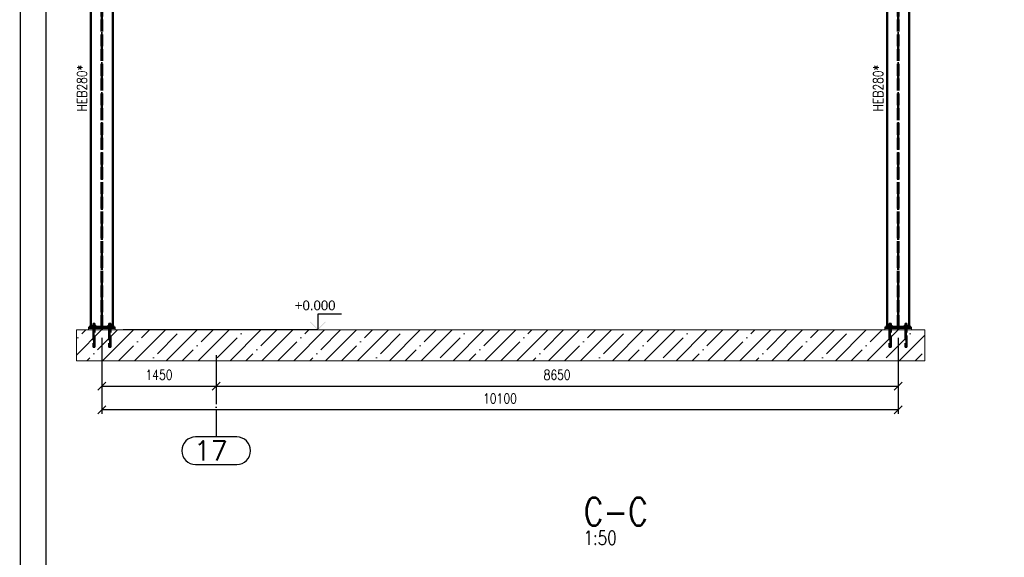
# Paper-space layout 'Layout1' of a CAD drawing. Extents: x -2 to 1033, y -36 to 596.
# Tile 9 of 63: x 0 to 250, y 293 to 430. Entities that reach past the tile are written whole.
import ezdxf
from ezdxf.enums import TextEntityAlignment as Align

# ---------------------------------------------------------------- set-up
doc = ezdxf.new("R2010")
doc.units = 0
for name, pattern in [('ACAD_ISO02W100', [15, 12, -3]), ('ACAD_ISO04W100', [30.5, 24, -3, 0.5, -3]), ('HP_01_CER_B', [8, 5, -1, 1, -1])]:
    doc.linetypes.add(name, pattern=pattern)
doc.layers.get('0').update_dxf_attribs({"linetype": 'CONTINUOUS'})
doc.layers.get('DEFPOINTS').update_dxf_attribs({"color": 132, "linetype": 'CONTINUOUS'})
doc.layers.add('RAMECEK_HP', color=251, linetype='CONTINUOUS')
for name, color, linetype, lineweight in [('SS_BETON-DESKY', 9, 'CONTINUOUS', 13), ('SS_BETON-PODLITI', 9, 'CONTINUOUS', 13), ('SS_KOTVY', 2, 'CONTINUOUS', 35), ('SS_KOTY', 3, 'CONTINUOUS', 25), ('SS_KOTY-VYSKOVA', 140, 'CONTINUOUS', 25), ('SS_OSY_025', 7, 'HP_01_CER_B', 25), ('SS_POPIS_PROFILU', 13, 'CONTINUOUS', 25), ('SS_SLOUPY', 143, 'CONTINUOUS', 50)]:
    doc.layers.add(name, color=color, linetype=linetype, lineweight=lineweight)
doc.styles.add('ROMANS', font='romans.shx', dxfattribs={"width": 0.8})
doc.styles.add('romans.shx', font='romans.shx', dxfattribs={"height": 5})
doc.dimstyles.new('A-1_(2.5)_50AS', dxfattribs={"dimtxt": 2.5, "dimasz": 2, "dimexe": 1, "dimexo": 2, "dimgap": 0, "dimtad": 0, "dimdec": 1, "dimlfac": 50, "dimrnd": 1, "dimtxsty": 'ROMANS', "dimblk1": 'OBLIQUE', "dimblk2": 'OBLIQUE', "dimsah": 1, "dimcen": 2, "dimclrd": 256, "dimclre": 256, "dimclrt": 256, "dimadec": 1, "dimazin": 2, "dimtfac": 0.714286, "dimtdec": 1, "dimtmove": 0, "dimatfit": 3, "dimldrblk": 'OPEN', "dimfxl": 1, "dimtvp": 1.142857, "dimtfill": 1, "dimtolj": 1, "dimlwd": -1, "dimlwe": -1, "dimarcsym": 0})

# ---------------------------------------------------------------- blocks, each defined once
blk = doc.blocks.new('*U6')
at = {"layer": 'RAMECEK_HP', "lineweight": 35, "const_width": 0.35}
for points in [[(0, 594), (0, 0), (841, 0), (841, 594)], [(6.5, 587.5), (6.5, 6.5), (834.5, 6.5), (834.5, 587.5)]]:
    blk.add_lwpolyline(points, close=True, dxfattribs=at)
at = {"layer": 'DEFPOINTS', "style": 'ROMANS', "width": 0.8}
blk.add_attdef('TISK', text='', height=10, dxfattribs=at).set_placement((841, -33), align=Align.RIGHT)
blk = doc.blocks.new('_Oblique')
at = {"color": 0, "linetype": 'ByBlock', "lineweight": -2}
blk.add_line((-0.5, -0.5), (0.5, 0.5), dxfattribs=at)
blk = doc.blocks.new('*D7')
at = {"layer": 'DEFPOINTS', "color": 0, "transparency": 16777216}
for p in [(20.66, 351.13, 31041.2), (49.66, 346.77), (49.66, 336.88)]:
    blk.add_point(p, dxfattribs=at)
at = {"layer": 'SS_KOTY', "transparency": 16777216}
for p, q in [((20.66, 349.13), (20.66, 335.88)), ((49.66, 344.77), (49.66, 335.88)), ((20.66, 336.88), (49.66, 336.88))]:
    blk.add_line(p, q, dxfattribs=at)
at = {"layer": 'SS_KOTY', "transparency": 16777216, "xscale": 2, "yscale": 2, "zscale": 2, "rotation": 180}
blk.add_blockref('_Oblique', (20.66, 336.88), dxfattribs=at)
at = {"layer": 'SS_KOTY', "transparency": 16777216, "xscale": 2, "yscale": 2, "zscale": 2}
blk.add_blockref('_Oblique', (49.66, 336.88), dxfattribs=at)
at = {"layer": 'SS_KOTY', "transparency": 16777216, "insert": (35.16, 339.74), "char_height": 2.5, "attachment_point": 5, "style": 'ROMANS', "bg_fill": 3, "box_fill_scale": 1.1, "bg_fill_color": 256, "bg_fill_true_color": 13158600, "bg_fill_transparency": 0}
blk.add_mtext('\\A1;1450', dxfattribs=at)
blk = doc.blocks.new('_OPEN')
at = {"color": 0, "linetype": 'ByBlock'}
for p, q in [((-1, 0.17), (0, 0)), ((0, 0), (-1, -0.17)), ((0, 0), (-1, 0))]:
    blk.add_line(p, q, dxfattribs=at)
blk = doc.blocks.new('*D8')
at = {"layer": 'DEFPOINTS', "color": 0, "transparency": 16777216}
for p in [(222.66, 351.13), (49.66, 346.77), (222.66, 336.88)]:
    blk.add_point(p, dxfattribs=at)
at = {"layer": 'SS_KOTY', "transparency": 16777216}
for p, q in [((222.66, 349.13), (222.66, 335.88)), ((49.66, 344.77), (49.66, 335.88)), ((49.66, 336.88), (222.66, 336.88))]:
    blk.add_line(p, q, dxfattribs=at)
at = {"layer": 'SS_KOTY', "transparency": 16777216, "xscale": 2, "yscale": 2, "zscale": 2, "rotation": 180}
blk.add_blockref('_Oblique', (49.66, 336.88), dxfattribs=at)
at = {"layer": 'SS_KOTY', "transparency": 16777216, "xscale": 2, "yscale": 2, "zscale": 2}
blk.add_blockref('_Oblique', (222.66, 336.88), dxfattribs=at)
at = {"layer": 'SS_KOTY', "transparency": 16777216, "insert": (136.16, 339.74), "char_height": 2.5, "attachment_point": 5, "style": 'ROMANS', "bg_fill": 3, "box_fill_scale": 1.1, "bg_fill_color": 256, "bg_fill_true_color": 13158600, "bg_fill_transparency": 0}
blk.add_mtext('\\A1;8650', dxfattribs=at)
blk = doc.blocks.new('*D9')
at = {"layer": 'DEFPOINTS', "color": 0, "transparency": 16777216}
for p in [(20.66, 351.13), (222.66, 351.13), (20.66, 330.88)]:
    blk.add_point(p, dxfattribs=at)
at = {"layer": 'SS_KOTY', "transparency": 16777216}
for p, q in [((20.66, 349.13), (20.66, 329.88)), ((222.66, 349.13), (222.66, 329.88)), ((222.66, 330.88), (20.66, 330.88))]:
    blk.add_line(p, q, dxfattribs=at)
at = {"layer": 'SS_KOTY', "transparency": 16777216, "xscale": 2, "yscale": 2, "zscale": 2, "rotation": 180}
blk.add_blockref('_Oblique', (20.66, 330.88), dxfattribs=at)
at = {"layer": 'SS_KOTY', "transparency": 16777216, "xscale": 2, "yscale": 2, "zscale": 2}
blk.add_blockref('_Oblique', (222.66, 330.88), dxfattribs=at)
at = {"layer": 'SS_KOTY', "transparency": 16777216, "insert": (121.66, 333.74), "char_height": 2.5, "attachment_point": 5, "style": 'ROMANS', "bg_fill": 3, "box_fill_scale": 1.1, "bg_fill_color": 256, "bg_fill_true_color": 13158600, "bg_fill_transparency": 0}
blk.add_mtext('\\A1;10100', dxfattribs=at)

psp = doc.layouts.get("Layout1")

# ---------------------------------------------------------------- linework, layer by layer
at = {"layer": 'SS_BETON-DESKY', "ltscale": 0.25}
for p, q in [((14.2061, 351.1262), (14.2061, 343.2917)), ((229.4742, 343.2917), (229.4742, 351.1262))]:
    psp.add_line(p, q, dxfattribs=at)
at = {"layer": 'SS_BETON-PODLITI', "ltscale": 0.25}
for p, q in [((17.2649, 351.5262), (17.2649, 351.1262)), ((226.0649, 351.1262), (226.0649, 351.5262))]:
    psp.add_line(p, q, dxfattribs=at)
at = {"layer": 'SS_KOTVY', "color": 3, "linetype": 'ACAD_ISO02W100', "ltscale": 0.25}
for p, q in [((18.6649, 352.3862), (18.3046, 352.3862)), ((18.3046, 352.3862), (18.3046, 352.0062)), ((18.4432, 352.7662), (18.4249, 352.7662)), ((18.4249, 352.7662), (18.4249, 352.3862)), ((18.4952, 352.7662), (18.4432, 352.7662)), ((18.5731, 352.7662), (18.4952, 352.7662)), ((18.6649, 352.7662), (18.5731, 352.7662)), ((18.7568, 352.7662), (18.6649, 352.7662)), ((19.0252, 352.3862), (18.6649, 352.3862)), ((18.8346, 352.7662), (18.7568, 352.7662)), ((18.8866, 352.7662), (18.8346, 352.7662)), ((18.9049, 352.7662), (18.8866, 352.7662)), ((18.9049, 352.3862), (18.9049, 352.7662)), ((22.6649, 352.3862), (22.3046, 352.3862)), ((22.4432, 352.7662), (22.4249, 352.7662)), ((22.4249, 352.7662), (22.4249, 352.3862)), ((22.4952, 352.7662), (22.4432, 352.7662)), ((22.5731, 352.7662), (22.4952, 352.7662)), ((22.6649, 352.7662), (22.5731, 352.7662)), ((22.7568, 352.7662), (22.6649, 352.7662)), ((23.0252, 352.3862), (22.6649, 352.3862)), ((22.8346, 352.7662), (22.7568, 352.7662)), ((22.8866, 352.7662), (22.8346, 352.7662)), ((22.9049, 352.7662), (22.8866, 352.7662)), ((22.9049, 352.3862), (22.9049, 352.7662)), ((220.6649, 352.3862), (220.3046, 352.3862)), ((220.4432, 352.7662), (220.4249, 352.7662)), ((220.4249, 352.7662), (220.4249, 352.3862)), ((220.4952, 352.7662), (220.4432, 352.7662)), ((220.5731, 352.7662), (220.4952, 352.7662)), ((220.6649, 352.7662), (220.5731, 352.7662)), ((220.7568, 352.7662), (220.6649, 352.7662)), ((221.0252, 352.3862), (220.6649, 352.3862)), ((220.8346, 352.7662), (220.7568, 352.7662)), ((220.8866, 352.7662), (220.8346, 352.7662)), ((220.9049, 352.7662), (220.8866, 352.7662)), ((220.9049, 352.3862), (220.9049, 352.7662)), ((224.6649, 352.3862), (224.3046, 352.3862)), ((224.4432, 352.7662), (224.4249, 352.7662)), ((224.4249, 352.7662), (224.4249, 352.3862)), ((224.4952, 352.7662), (224.4432, 352.7662)), ((224.5731, 352.7662), (224.4952, 352.7662)), ((224.6649, 352.7662), (224.5731, 352.7662)), ((224.7568, 352.7662), (224.6649, 352.7662)), ((225.0252, 352.3862), (224.6649, 352.3862)), ((224.8346, 352.7662), (224.7568, 352.7662)), ((224.8866, 352.7662), (224.8346, 352.7662)), ((224.9049, 352.7662), (224.8866, 352.7662)), ((224.9049, 352.3862), (224.9049, 352.7662)), ((225.0252, 352.0062), (225.0252, 352.3862)), ((18.2249, 352.0062), (18.2334, 352.0062)), ((18.2249, 352.0062), (18.2249, 351.9262)), ((18.2334, 352.0062), (18.2584, 352.0062)), ((18.2584, 352.0062), (18.2991, 352.0062)), ((18.2991, 352.0062), (18.3538, 352.0062)), ((224.976, 352.0062), (225.0308, 352.0062)), ((225.0308, 352.0062), (225.0714, 352.0062)), ((225.0714, 352.0062), (225.0965, 352.0062)), ((225.0965, 352.0062), (225.1049, 352.0062)), ((225.1049, 351.9262), (225.1049, 352.0062))]:
    psp.add_line(p, q, dxfattribs=at)
at = {"layer": 'SS_KOTY-VYSKOVA'}
psp.add_line((81.4543, 355.1262), (75.4543, 355.1262), dxfattribs=at)
at = {"layer": 'SS_OSY_025', "linetype": 'Continuous', "ltscale": 0.25}
for p, q in [((54.8911, 323.9764), (44.4387, 323.9764)), ((44.4387, 316.9764), (54.8911, 316.9764))]:
    psp.add_line(p, q, dxfattribs=at)
for centre, start, end in [((44.4387, 320.4764), 90, 270), ((54.8911, 320.4764), 270, 90)]:
    psp.add_arc(centre, 3.5, start, end, dxfattribs=at)
at = {"layer": 'SS_SLOUPY', "color": 1, "linetype": 'Continuous', "ltscale": 0.25}
for p, q in [((17.8649, 475.1262), (17.8649, 351.9262)), ((225.4649, 351.9262), (225.4649, 475.1262)), ((17.4649, 351.9262), (17.4649, 351.5262)), ((225.8649, 351.5262), (225.8649, 351.9262))]:
    psp.add_line(p, q, dxfattribs=at)
at = {"layer": 'SS_SLOUPY', "color": 3, "linetype": 'ACAD_ISO02W100', "ltscale": 0.25}
for p, q in [((18.4049, 351.9262), (18.4049, 351.5262)), ((224.9249, 351.5262), (224.9249, 351.9262))]:
    psp.add_line(p, q, dxfattribs=at)

# ---------------------------------------------------------------- block references
at = {"layer": 'RAMECEK_HP'}
psp.add_blockref('*U6', (0, 0), dxfattribs=at)

# ---------------------------------------------------------------- texts
at = {"layer": 'SS_KOTY-VYSKOVA'}
psp.add_text('+0.000', height=2.5, dxfattribs=at).set_placement((69.6207, 356.1262))
at = {"layer": 'SS_OSY_025', "color": 7, "style": 'romans.shx'}
psp.add_text('17', height=5, dxfattribs=at).set_placement((43.9998, 317.9764))
at = {"layer": 'SS_POPIS_PROFILU', "color": 2, "style": 'romans.shx', "width": 0.8}
for p in [(16.8649, 406.5777), (218.8439, 406.5777)]:
    psp.add_text('HEB280*', height=2.5, rotation=90, dxfattribs=at).set_placement(p)
at = {"layer": 'SS_POPIS_PROFILU', "color": 6, "style": 'romans.shx', "width": 0.8}
psp.add_text('C-C', height=7, dxfattribs=at).set_placement((142.8768, 301.5292))
at = {"layer": 'SS_POPIS_PROFILU', "color": 2, "style": 'romans.shx', "width": 0.8}
psp.add_text('1:50', height=3.5, dxfattribs=at).set_placement((142.8621, 296.6292))

# ---------------------------------------------------------------- next in the draw order: dimensions: what is measured, and where the dimension line sits
at = {"layer": 'SS_KOTY'}
dim = psp.add_linear_dim(base=(49.6649, 336.8779), p1=(20.6649, 351.1262, 31041.2), p2=(49.6649, 346.7662), dimstyle='A-1_(2.5)_50AS', dxfattribs=at)
dim.commit()
dim.dimension.update_dxf_attribs({"geometry": '*D7', "text_midpoint": (35.1649, 339.7351)})

# ---------------------------------------------------------------- next in the draw order: dimensions: what is measured, and where the dimension line sits
dim = psp.add_linear_dim(base=(222.6649, 336.8779), p1=(49.6649, 346.7662), p2=(222.6649, 351.1262), dimstyle='A-1_(2.5)_50AS', override={"dimtmove": 1}, dxfattribs=at)
dim.commit()
dim.dimension.update_dxf_attribs({"geometry": '*D8', "text_midpoint": (136.1649, 339.7351)})

# ---------------------------------------------------------------- next in the draw order: dimensions: what is measured, and where the dimension line sits
dim = psp.add_linear_dim(base=(20.6649, 330.8779), p1=(222.6649, 351.1262), p2=(20.6649, 351.1262), dimstyle='A-1_(2.5)_50AS', override={"dimtmove": 1}, dxfattribs=at)
dim.commit()
dim.dimension.update_dxf_attribs({"geometry": '*D9', "text_midpoint": (121.6649, 333.7351)})

# ---------------------------------------------------------------- next in the draw order: hatches: boundary and pattern name
at = {"layer": 'SS_BETON-DESKY'}
h = psp.add_hatch(dxfattribs=at)
h.set_pattern_fill('ANSI35', color=256, scale=0.9, style=0)
h.set_pattern_definition([(45, (222.665, 351.126), (-4.04112, 4.04112), []), (45, (226.706, 351.126), (-4.04112, 4.04112), [7.14375, -1.42875, 0, -1.42875])])
h.paths.add_polyline_path([(14.2061, 343.2917), (229.4742, 343.2917), (229.4742, 351.1262), (14.2061, 351.1262)], flags=0)
at = {"layer": 'SS_KOTY-VYSKOVA'}
psp.add_hatch(color=256, dxfattribs=at).paths.add_polyline_path([(73.5958, 353.2676), (73.4543, 353.1262), (75.4543, 351.1262), (77.4543, 353.1262), (77.3129, 353.2676), (75.4543, 351.4091)])

# ---------------------------------------------------------------- next in the draw order: linework, layer by layer
at = {"layer": 'SS_BETON-DESKY', "ltscale": 0.25}
for p, q in [((229.4742, 351.1262), (14.2061, 351.1262)), ((14.2061, 343.2917), (229.4742, 343.2917))]:
    psp.add_line(p, q, dxfattribs=at)
at = {"layer": 'SS_BETON-PODLITI', "ltscale": 0.25}
for p, q in [((24.0649, 351.5262), (17.2649, 351.5262)), ((24.0649, 351.1262), (24.0649, 351.5262)), ((226.0649, 351.5262), (219.2649, 351.5262)), ((219.2649, 351.5262), (219.2649, 351.1262))]:
    psp.add_line(p, q, dxfattribs=at)
at = {"layer": 'SS_KOTVY', "color": 7, "linetype": 'ACAD_ISO04W100', "ltscale": 0.25}
for p, q in [((18.6649, 352.7662), (18.6649, 346.7662)), ((22.6649, 352.7662), (22.6649, 346.7662)), ((220.6649, 352.7662), (220.6649, 346.7662)), ((224.6649, 352.7662), (224.6649, 346.7662)), ((18.2249, 352.1262), (19.1049, 352.1262)), ((18.4249, 351.3262), (18.9049, 351.3262)), ((18.6649, 352.1262), (18.6649, 352.1262)), ((18.6649, 351.3262), (18.6649, 351.3262)), ((22.2249, 352.1262), (23.1049, 352.1262)), ((22.4249, 351.3262), (22.9049, 351.3262)), ((22.6649, 352.1262), (22.6649, 352.1262)), ((22.6649, 351.3262), (22.6649, 351.3262)), ((220.2249, 352.1262), (221.1049, 352.1262)), ((220.4249, 351.3262), (220.9049, 351.3262)), ((220.6649, 352.1262), (220.6649, 352.1262)), ((220.6649, 351.3262), (220.6649, 351.3262)), ((224.2249, 352.1262), (225.1049, 352.1262)), ((224.4249, 351.3262), (224.9049, 351.3262)), ((224.6649, 352.1262), (224.6649, 352.1262)), ((224.6649, 351.3262), (224.6649, 351.3262))]:
    psp.add_line(p, q, dxfattribs=at)
at = {"layer": 'SS_KOTVY', "color": 3, "linetype": 'ACAD_ISO02W100', "ltscale": 0.25}
for p, q in [((18.6649, 352.3862), (18.6649, 352.0062)), ((19.0252, 352.0062), (19.0252, 352.3862)), ((22.3046, 352.3862), (22.3046, 352.0062)), ((22.6649, 352.3862), (22.6649, 352.0062)), ((23.0252, 352.0062), (23.0252, 352.3862)), ((220.3046, 352.3862), (220.3046, 352.0062)), ((220.6649, 352.3862), (220.6649, 352.0062)), ((221.0252, 352.0062), (221.0252, 352.3862)), ((224.3046, 352.3862), (224.3046, 352.0062)), ((224.6649, 352.3862), (224.6649, 352.0062)), ((18.3538, 352.0062), (18.4205, 352.0062)), ((18.4205, 352.0062), (18.4965, 352.0062)), ((18.4249, 351.9262), (18.4249, 351.5262)), ((18.4249, 351.5262), (18.4249, 346.7662)), ((18.4965, 352.0062), (18.5791, 352.0062)), ((18.5791, 352.0062), (18.6649, 352.0062)), ((18.6649, 352.0062), (18.7507, 352.0062)), ((18.7507, 352.0062), (18.8333, 352.0062)), ((18.8333, 352.0062), (18.9094, 352.0062)), ((18.9049, 351.5262), (18.9049, 351.9262)), ((18.9049, 346.7662), (18.9049, 351.5262)), ((18.9094, 352.0062), (18.976, 352.0062)), ((18.976, 352.0062), (19.0308, 352.0062)), ((19.0308, 352.0062), (19.0714, 352.0062)), ((19.0714, 352.0062), (19.0965, 352.0062)), ((19.0965, 352.0062), (19.1049, 352.0062)), ((19.1049, 351.9262), (19.1049, 352.0062)), ((22.2249, 352.0062), (22.2334, 352.0062)), ((22.2249, 352.0062), (22.2249, 351.9262)), ((22.2334, 352.0062), (22.2584, 352.0062)), ((22.2584, 352.0062), (22.2991, 352.0062)), ((22.2991, 352.0062), (22.3538, 352.0062)), ((22.3538, 352.0062), (22.4205, 352.0062)), ((22.4205, 352.0062), (22.4965, 352.0062)), ((22.4249, 351.9262), (22.4249, 351.5262)), ((22.4249, 351.5262), (22.4249, 346.7662)), ((22.4965, 352.0062), (22.5791, 352.0062)), ((22.5791, 352.0062), (22.6649, 352.0062)), ((22.6649, 352.0062), (22.7507, 352.0062)), ((22.7507, 352.0062), (22.8333, 352.0062)), ((22.8333, 352.0062), (22.9094, 352.0062)), ((22.9049, 351.5262), (22.9049, 351.9262)), ((22.9049, 346.7662), (22.9049, 351.5262)), ((22.9094, 352.0062), (22.976, 352.0062)), ((22.976, 352.0062), (23.0308, 352.0062)), ((23.0308, 352.0062), (23.0714, 352.0062)), ((23.0714, 352.0062), (23.0965, 352.0062)), ((23.0965, 352.0062), (23.1049, 352.0062)), ((23.1049, 351.9262), (23.1049, 352.0062)), ((220.2249, 352.0062), (220.2334, 352.0062)), ((220.2249, 352.0062), (220.2249, 351.9262)), ((220.2334, 352.0062), (220.2584, 352.0062)), ((220.2584, 352.0062), (220.2991, 352.0062)), ((220.2991, 352.0062), (220.3538, 352.0062)), ((220.3538, 352.0062), (220.4205, 352.0062)), ((220.4205, 352.0062), (220.4965, 352.0062)), ((220.4249, 351.9262), (220.4249, 351.5262)), ((220.4249, 351.5262), (220.4249, 346.7662)), ((220.4965, 352.0062), (220.5791, 352.0062)), ((220.5791, 352.0062), (220.6649, 352.0062)), ((220.6649, 352.0062), (220.7507, 352.0062)), ((220.7507, 352.0062), (220.8333, 352.0062)), ((220.8333, 352.0062), (220.9094, 352.0062)), ((220.9049, 351.5262), (220.9049, 351.9262)), ((220.9049, 346.7662), (220.9049, 351.5262)), ((220.9094, 352.0062), (220.976, 352.0062)), ((220.976, 352.0062), (221.0308, 352.0062)), ((221.0308, 352.0062), (221.0714, 352.0062)), ((221.0714, 352.0062), (221.0965, 352.0062)), ((221.0965, 352.0062), (221.1049, 352.0062)), ((221.1049, 351.9262), (221.1049, 352.0062)), ((224.2249, 352.0062), (224.2334, 352.0062)), ((224.2249, 352.0062), (224.2249, 351.9262)), ((224.2334, 352.0062), (224.2584, 352.0062)), ((224.2584, 352.0062), (224.2991, 352.0062)), ((224.2991, 352.0062), (224.3538, 352.0062)), ((224.3538, 352.0062), (224.4205, 352.0062)), ((224.4205, 352.0062), (224.4965, 352.0062)), ((224.4249, 351.9262), (224.4249, 351.5262)), ((224.4249, 351.5262), (224.4249, 346.7662)), ((224.4965, 352.0062), (224.5791, 352.0062)), ((224.5791, 352.0062), (224.6649, 352.0062)), ((224.6649, 352.0062), (224.7507, 352.0062)), ((224.7507, 352.0062), (224.8333, 352.0062)), ((224.8333, 352.0062), (224.9094, 352.0062)), ((224.9049, 351.5262), (224.9049, 351.9262)), ((224.9049, 346.7662), (224.9049, 351.5262)), ((224.9094, 352.0062), (224.976, 352.0062)), ((18.4249, 346.7662), (18.4295, 346.7662)), ((18.4295, 346.7662), (18.4432, 346.7662)), ((18.4432, 346.7662), (18.4654, 346.7662)), ((18.4654, 346.7662), (18.4952, 346.7662)), ((18.4952, 346.7662), (18.5316, 346.7662)), ((18.5316, 346.7662), (18.5731, 346.7662)), ((18.5731, 346.7662), (18.6181, 346.7662)), ((18.6181, 346.7662), (18.6649, 346.7662)), ((18.6649, 346.7662), (18.7117, 346.7662)), ((18.7117, 346.7662), (18.7568, 346.7662)), ((18.7568, 346.7662), (18.7982, 346.7662)), ((18.7982, 346.7662), (18.8346, 346.7662)), ((18.8346, 346.7662), (18.8645, 346.7662)), ((18.8645, 346.7662), (18.8866, 346.7662)), ((18.8866, 346.7662), (18.9003, 346.7662)), ((18.9003, 346.7662), (18.9049, 346.7662)), ((22.4249, 346.7662), (22.4295, 346.7662)), ((22.4295, 346.7662), (22.4432, 346.7662)), ((22.4432, 346.7662), (22.4654, 346.7662)), ((22.4654, 346.7662), (22.4952, 346.7662)), ((22.4952, 346.7662), (22.5316, 346.7662)), ((22.5316, 346.7662), (22.5731, 346.7662)), ((22.5731, 346.7662), (22.6181, 346.7662)), ((22.6181, 346.7662), (22.6649, 346.7662)), ((22.6649, 346.7662), (22.7117, 346.7662)), ((22.7117, 346.7662), (22.7568, 346.7662)), ((22.7568, 346.7662), (22.7982, 346.7662)), ((22.7982, 346.7662), (22.8346, 346.7662)), ((22.8346, 346.7662), (22.8645, 346.7662)), ((22.8645, 346.7662), (22.8866, 346.7662)), ((22.8866, 346.7662), (22.9003, 346.7662)), ((22.9003, 346.7662), (22.9049, 346.7662)), ((220.4249, 346.7662), (220.4295, 346.7662)), ((220.4295, 346.7662), (220.4432, 346.7662)), ((220.4432, 346.7662), (220.4654, 346.7662)), ((220.4654, 346.7662), (220.4952, 346.7662)), ((220.4952, 346.7662), (220.5316, 346.7662)), ((220.5316, 346.7662), (220.5731, 346.7662)), ((220.5731, 346.7662), (220.6181, 346.7662)), ((220.6181, 346.7662), (220.6649, 346.7662)), ((220.6649, 346.7662), (220.7117, 346.7662)), ((220.7117, 346.7662), (220.7568, 346.7662)), ((220.7568, 346.7662), (220.7982, 346.7662)), ((220.7982, 346.7662), (220.8346, 346.7662)), ((220.8346, 346.7662), (220.8645, 346.7662)), ((220.8645, 346.7662), (220.8866, 346.7662)), ((220.8866, 346.7662), (220.9003, 346.7662)), ((220.9003, 346.7662), (220.9049, 346.7662)), ((224.4249, 346.7662), (224.4295, 346.7662)), ((224.4295, 346.7662), (224.4432, 346.7662)), ((224.4432, 346.7662), (224.4654, 346.7662)), ((224.4654, 346.7662), (224.4952, 346.7662)), ((224.4952, 346.7662), (224.5316, 346.7662)), ((224.5316, 346.7662), (224.5731, 346.7662)), ((224.5731, 346.7662), (224.6181, 346.7662)), ((224.6181, 346.7662), (224.6649, 346.7662)), ((224.6649, 346.7662), (224.7117, 346.7662)), ((224.7117, 346.7662), (224.7568, 346.7662)), ((224.7568, 346.7662), (224.7982, 346.7662)), ((224.7982, 346.7662), (224.8346, 346.7662)), ((224.8346, 346.7662), (224.8645, 346.7662)), ((224.8645, 346.7662), (224.8866, 346.7662)), ((224.8866, 346.7662), (224.9003, 346.7662)), ((224.9003, 346.7662), (224.9049, 346.7662))]:
    psp.add_line(p, q, dxfattribs=at)
at = {"layer": 'SS_KOTY-VYSKOVA'}
for p, q in [((75.4543, 355.1262), (75.4543, 351.4091)), ((75.4543, 351.1262), (26.0649, 351.1262))]:
    psp.add_line(p, q, dxfattribs=at)
at = {"layer": 'SS_OSY_025', "linetype": 'ACAD_ISO04W100', "ltscale": 0.25}
for p, q in [((49.6649, 351.1262), (49.6649, 351.1262)), ((49.6649, 343.2917), (49.6649, 338.2917)), ((49.6649, 338.2917), (49.6649, 328.9764)), ((49.6649, 328.9764), (49.6649, 323.9764))]:
    psp.add_line(p, q, dxfattribs=at)
at = {"layer": 'SS_SLOUPY', "color": 3, "linetype": 'ACAD_ISO02W100', "ltscale": 0.25}
for p, q in [((20.5599, 351.9262), (20.5599, 475.1262)), ((20.7699, 351.9262), (20.7699, 475.1262)), ((222.5599, 351.9262), (222.5599, 475.1262)), ((222.7699, 351.9262), (222.7699, 475.1262)), ((18.9249, 351.5262), (18.9249, 351.9262)), ((22.4049, 351.9262), (22.4049, 351.5262)), ((22.9249, 351.5262), (22.9249, 351.9262)), ((220.4049, 351.9262), (220.4049, 351.5262)), ((220.9249, 351.5262), (220.9249, 351.9262)), ((224.4049, 351.9262), (224.4049, 351.5262))]:
    psp.add_line(p, q, dxfattribs=at)
at = {"layer": 'SS_SLOUPY', "color": 7, "linetype": 'ACAD_ISO04W100', "ltscale": 0.25}
for p, q in [((20.6649, 351.1262), (20.6649, 475.1262)), ((222.6649, 351.1262), (222.6649, 475.1262))]:
    psp.add_line(p, q, dxfattribs=at)
at = {"layer": 'SS_SLOUPY', "color": 1, "linetype": 'Continuous', "ltscale": 0.25}
for p, q in [((23.4649, 351.9262), (23.4649, 475.1262)), ((219.8649, 351.9262), (219.8649, 451.9262)), ((23.8649, 351.9262), (17.4649, 351.9262)), ((23.8649, 351.5262), (23.8649, 351.9262)), ((225.8649, 351.9262), (219.4649, 351.9262)), ((219.4649, 351.9262), (219.4649, 351.5262))]:
    psp.add_line(p, q, dxfattribs=at)

doc.saveas('drawing.dxf')
